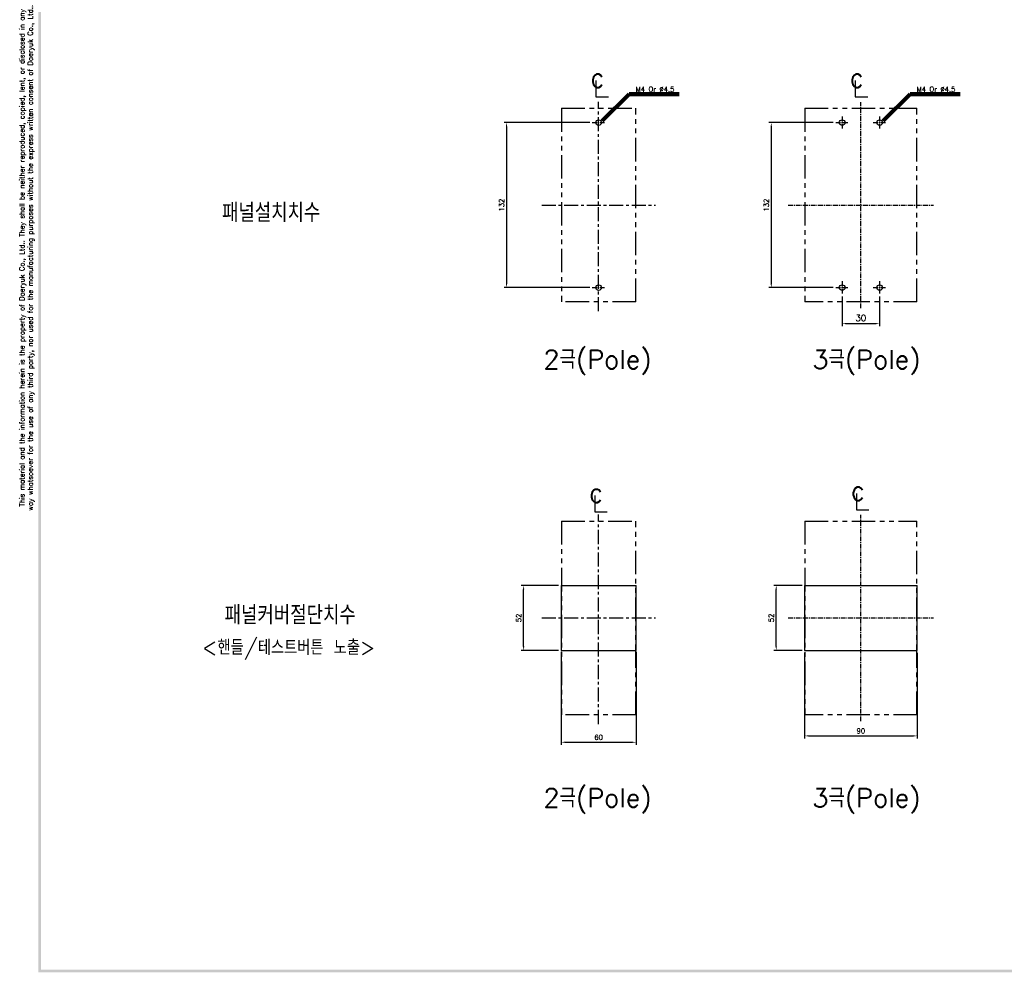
# Model space of a CAD drawing. Extents: x 967 to 2710, y -907 to 1747.
# Tile 1 of 24: x 969 to 1756, y 592 to 1354. Entities that reach past the tile are written whole.
import ezdxf

# ---------------------------------------------------------------- set-up
doc = ezdxf.new("R2010")
doc.units = 0
doc.header["$LTSCALE"] = 3
doc.header["$MEASUREMENT"] = 0
doc.linetypes.add('CENTER', pattern=[2, 1.25, -0.25, 0.25, -0.25])
doc.linetypes.add('PHANTOM2', pattern=[1.25, 0.625, -0.125, 0.125, -0.125, 0.125, -0.125])
doc.layers.get('0').update_dxf_attribs({"linetype": 'CONTINUOUS'})
doc.layers.get('Defpoints').update_dxf_attribs({"linetype": 'CONTINUOUS'})
for name, color, linetype in [('AM_VIS', 7, 'CONTINUOUS'), ('cen', 1, 'CENTER'), ('di', 3, 'CONTINUOUS'), ('DIM', 3, 'CONTINUOUS'), ('dwg', 7, 'CONTINUOUS'), ('NOTE', 4, 'CONTINUOUS')]:
    doc.layers.add(name, color=color, linetype=linetype)
doc.styles.add('K25', font='TXT', dxfattribs={"width": 0.9, "height": 2.5, "bigfont": 'TBHAN'})
doc.styles.add('KIM', font='ROMANS.shx', dxfattribs={"height": 5, "bigfont": 'GSG1.shx'})
doc.styles.get("Standard").update_dxf_attribs({"font": 'romans.shx', "height": 4, "bigfont": 'ghs.shx'})
doc.dimstyles.get("Standard").update_dxf_attribs({"dimtxt": 0.18, "dimasz": 0.18, "dimexe": 0.18, "dimexo": 0.0625, "dimgap": 0.09, "dimtad": 0, "dimtih": 1, "dimtoh": 1, "dimdec": 4, "dimzin": 0, "dimdsep": 46, "dimtxsty": 'Standard', "dimcen": 0.09, "dimadec": 0, "dimazin": 0, "dimtfac": 1, "dimtdec": 4, "dimtofl": 0, "dimtmove": 0, "dimatfit": 3, "dimfxl": 0, "dimtolj": 1, "dimtzin": 0, "dimarcsym": 0})
doc.dimstyles.new('STANDARD$0', dxfattribs={"dimtxt": 5, "dimasz": 5, "dimexe": 1, "dimexo": 2, "dimgap": 2, "dimtad": 1, "dimdec": 4, "dimzin": 12, "dimdsep": 46, "dimtxsty": 'KIM', "dimcen": -1, "dimdle": 0.1, "dimadec": 0, "dimazin": 0, "dimtfac": 1, "dimtdec": 4, "dimtmove": 0, "dimatfit": 3, "dimfxl": 0, "dimtolj": 1, "dimtzin": 0, "dimarcsym": 0})

# ---------------------------------------------------------------- blocks, each defined once
blk = doc.blocks.new('*D17')
at = {"layer": 'Defpoints', "color": 0}
for p in [(1426.9, 1271.77), (1358.3, 1139.77), (1426.9, 1139.77)]:
    blk.add_point(p, dxfattribs=at)
at = {"layer": 'di'}
for p, q in [((1424.9, 1271.77), (1356.3, 1271.77)), ((1358.3, 1268.57), (1358.3, 1142.97)), ((1424.9, 1139.77), (1356.3, 1139.77))]:
    blk.add_line(p, q, dxfattribs=at)
for points in [[(1357.76, 1268.57), (1358.83, 1268.57), (1358.3, 1271.77)], [(1357.76, 1142.97), (1358.83, 1142.97), (1358.3, 1139.77)]]:
    blk.add_solid(points, dxfattribs=at)
at = {"layer": 'di', "insert": (1354.3, 1205.77), "char_height": 4, "attachment_point": 5, "rotation": 90}
blk.add_mtext('\\A1;132', dxfattribs=at)
blk = doc.blocks.new('*D23')
at = {"layer": 'Defpoints', "color": 0}
for p in [(1621.68, 1271.77), (1570.05, 1139.77), (1621.68, 1139.77)]:
    blk.add_point(p, dxfattribs=at)
at = {"layer": 'di'}
for p, q in [((1619.68, 1271.77), (1568.05, 1271.77)), ((1570.05, 1268.57), (1570.05, 1142.97)), ((1619.68, 1139.77), (1568.05, 1139.77))]:
    blk.add_line(p, q, dxfattribs=at)
for points in [[(1569.52, 1268.57), (1570.58, 1268.57), (1570.05, 1271.77)], [(1569.52, 1142.97), (1570.58, 1142.97), (1570.05, 1139.77)]]:
    blk.add_solid(points, dxfattribs=at)
at = {"layer": 'di', "insert": (1566.05, 1205.77), "char_height": 4, "attachment_point": 5, "rotation": 90}
blk.add_mtext('\\A1;132', dxfattribs=at)
blk = doc.blocks.new('*D25')
at = {"layer": 'Defpoints', "color": 0}
for p in [(1401.94, 850.49), (1461.94, 850.49), (1461.94, 776)]:
    blk.add_point(p, dxfattribs=at)
at = {"layer": 'di'}
for p, q in [((1401.94, 848.49), (1401.94, 774)), ((1461.94, 848.49), (1461.94, 774)), ((1405.14, 776), (1458.74, 776))]:
    blk.add_line(p, q, dxfattribs=at)
for points in [[(1405.14, 776.53), (1405.14, 775.47), (1401.94, 776)], [(1458.74, 776.53), (1458.74, 775.47), (1461.94, 776)]]:
    blk.add_solid(points, dxfattribs=at)
at = {"layer": 'di', "insert": (1431.94, 780), "char_height": 4, "attachment_point": 5}
blk.add_mtext('\\A1;60', dxfattribs=at)
blk = doc.blocks.new('*D26')
at = {"layer": 'Defpoints', "color": 0}
for p in [(1371.95, 901.49), (1401.94, 901.49), (1401.94, 849.49)]:
    blk.add_point(p, dxfattribs=at)
at = {"layer": 'di'}
for p, q in [((1399.94, 901.49), (1369.95, 901.49)), ((1371.95, 852.69), (1371.95, 898.29)), ((1399.94, 849.49), (1369.95, 849.49))]:
    blk.add_line(p, q, dxfattribs=at)
for points in [[(1371.42, 898.29), (1372.48, 898.29), (1371.95, 901.49)], [(1371.42, 852.69), (1372.48, 852.69), (1371.95, 849.49)]]:
    blk.add_solid(points, dxfattribs=at)
at = {"layer": 'di', "insert": (1367.95, 875.49), "char_height": 4, "attachment_point": 5, "rotation": 90}
blk.add_mtext('\\A1;52', dxfattribs=at)
blk = doc.blocks.new('*D27')
at = {"layer": 'Defpoints', "color": 0}
for p in [(1596.72, 849.49), (1686.72, 849.49), (1686.72, 781.09)]:
    blk.add_point(p, dxfattribs=at)
at = {"layer": 'di'}
for p, q in [((1596.72, 847.49), (1596.72, 779.09)), ((1686.72, 847.49), (1686.72, 779.09)), ((1599.92, 781.09), (1683.52, 781.09))]:
    blk.add_line(p, q, dxfattribs=at)
for points in [[(1599.92, 781.62), (1599.92, 780.56), (1596.72, 781.09)], [(1683.52, 781.62), (1683.52, 780.56), (1686.72, 781.09)]]:
    blk.add_solid(points, dxfattribs=at)
at = {"layer": 'di', "insert": (1641.72, 785.09), "char_height": 4, "attachment_point": 5}
blk.add_mtext('\\A1;90', dxfattribs=at)
blk = doc.blocks.new('*D28')
at = {"layer": 'Defpoints', "color": 0}
for p in [(1574.02, 901.49), (1596.72, 901.49), (1596.72, 849.49)]:
    blk.add_point(p, dxfattribs=at)
at = {"layer": 'di'}
for p, q in [((1594.72, 901.49), (1572.02, 901.49)), ((1574.02, 852.69), (1574.02, 898.29)), ((1594.72, 849.49), (1572.02, 849.49))]:
    blk.add_line(p, q, dxfattribs=at)
for points in [[(1573.48, 898.29), (1574.55, 898.29), (1574.02, 901.49)], [(1573.48, 852.69), (1574.55, 852.69), (1574.02, 849.49)]]:
    blk.add_solid(points, dxfattribs=at)
at = {"layer": 'di', "insert": (1570.02, 875.49), "char_height": 4, "attachment_point": 5, "rotation": 90}
blk.add_mtext('\\A1;52', dxfattribs=at)
blk = doc.blocks.new('*D54')
at = {"layer": 'Defpoints', "color": 0}
for p in [(1626.72, 1134.72), (1656.72, 1134.72), (1656.72, 1110.96)]:
    blk.add_point(p, dxfattribs=at)
at = {"layer": 'di'}
for p, q in [((1626.72, 1132.72), (1626.72, 1108.96)), ((1656.72, 1132.72), (1656.72, 1108.96)), ((1629.92, 1110.96), (1653.52, 1110.96))]:
    blk.add_line(p, q, dxfattribs=at)
for points in [[(1629.92, 1111.49), (1629.92, 1110.43), (1626.72, 1110.96)], [(1653.52, 1111.49), (1653.52, 1110.43), (1656.72, 1110.96)]]:
    blk.add_solid(points, dxfattribs=at)
at = {"layer": 'di', "insert": (1641.72, 1115.46), "char_height": 5, "attachment_point": 5, "style": 'KIM'}
blk.add_mtext('\\A1;30', dxfattribs=at)

msp = doc.modelspace()

# ---------------------------------------------------------------- linework, layer by layer
for p, q in [((1401.94, 901.492), (1461.94, 901.492)), ((1402.14, 851.3), (1402.14, 899.684)), ((1596.719, 901.492), (1596.719, 849.492)), ((1596.719, 901.492), (1686.719, 901.492)), ((1686.719, 849.492), (1686.719, 901.492)), ((1401.94, 849.492), (1461.94, 849.492)), ((1596.719, 849.492), (1686.719, 849.492))]:
    msp.add_line(p, q)
for centre in [(1431.94, 1271.768), (1626.719, 1271.768), (1656.719, 1271.768), (1431.94, 1139.768), (1626.719, 1139.768), (1656.719, 1139.768)]:
    msp.add_circle(centre, 2.25)
at = {"layer": 'AM_VIS'}
for p, q in [((1401.94, 901.492), (1401.94, 849.492)), ((1461.94, 849.492), (1461.94, 901.492))]:
    msp.add_line(p, q, dxfattribs=at)
at = {"layer": 'cen', "ltscale": 3}
for p, q in [((1431.94, 1120.883), (1431.94, 1288.555)), ((1386.387, 1205.768), (1477.494, 1205.768)), ((1431.94, 790.607), (1431.94, 958.279)), ((1386.387, 875.492), (1477.494, 875.492))]:
    msp.add_line(p, q, dxfattribs=at)
at = {"layer": 'cen'}
for p, q in [((1641.719, 1123.25), (1641.719, 1288.286)), ((1626.719, 1276.812), (1626.719, 1266.724)), ((1656.719, 1276.812), (1656.719, 1266.724)), ((1426.896, 1271.768), (1436.984, 1271.768)), ((1621.675, 1271.768), (1631.764, 1271.768)), ((1651.675, 1271.768), (1661.764, 1271.768)), ((1583.635, 1205.768), (1699.804, 1205.768)), ((1626.719, 1144.812), (1626.719, 1134.724)), ((1656.719, 1144.812), (1656.719, 1134.724)), ((1426.896, 1139.768), (1436.984, 1139.768)), ((1621.675, 1139.768), (1631.764, 1139.768)), ((1651.675, 1139.768), (1661.764, 1139.768)), ((1641.719, 792.974), (1641.719, 958.01)), ((1583.635, 875.492), (1699.804, 875.492)), ((1583.635, 875.492), (1699.804, 875.492))]:
    msp.add_line(p, q, dxfattribs=at)
at = {"layer": 'di', "linetype": 'PHANTOM2', "ltscale": 10}
for p, q in [((1402.14, 1283.268), (1461.74, 1283.268)), ((1402.14, 1283.268), (1402.14, 1128.268)), ((1461.74, 1128.268), (1461.74, 1283.268)), ((1596.919, 1283.268), (1686.519, 1283.268)), ((1596.919, 1283.268), (1596.919, 1128.268)), ((1686.519, 1128.268), (1686.519, 1283.268)), ((1461.74, 1128.268), (1402.14, 1128.268)), ((1686.519, 1128.268), (1596.919, 1128.268)), ((1402.14, 952.992), (1461.74, 952.992)), ((1402.14, 952.992), (1402.14, 797.992)), ((1461.74, 797.992), (1461.74, 952.992)), ((1596.919, 952.992), (1686.519, 952.992)), ((1596.919, 952.992), (1596.919, 797.992)), ((1686.519, 797.992), (1686.519, 952.992)), ((1461.74, 797.992), (1402.14, 797.992)), ((1686.519, 797.992), (1596.919, 797.992))]:
    msp.add_line(p, q, dxfattribs=at)
at = {"layer": 'dwg'}
for points in [[(983.8, 591.94), (985.8, 592.94), (983.8, 1739.94), (985.8, 1737.94)], [(2615.8, 591.94), (2613.8, 593.94), (983.8, 591.94), (985.8, 593.94)]]:
    msp.add_trace(points, dxfattribs=at)
at = {"layer": 'NOTE'}
for p, q in [((1429.816, 1305.449), (1429.816, 1292.41)), ((1637.296, 1305.449), (1637.296, 1292.41)), ((1429.816, 1292.41), (1439.729, 1292.41)), ((1637.296, 1292.41), (1647.209, 1292.41)), ((1428.789, 973.319), (1428.789, 960.28)), ((1638.226, 975.063), (1638.226, 962.024)), ((1638.226, 962.024), (1648.139, 962.024)), ((1428.789, 960.28), (1438.702, 960.28))]:
    msp.add_line(p, q, dxfattribs=at)

# ---------------------------------------------------------------- texts
at = {"layer": 'di', "insert": (974.533, 1163.6), "char_height": 4, "width": 544.19864, "attachment_point": 5, "rotation": 90}
msp.add_mtext('\\A1;This material and the information herein is the property of Daeryuk Co., Ltd.. They shall be neither reproduced, copied, lent, or disclosed in any\\Pway whatsoever for the use of any third party, nor used for the manufacturing purposes without the express written consent of Daeryuk Co., Ltd..', dxfattribs=at)
at = {"layer": 'di', "char_height": 15, "attachment_point": 1}
for s, insert, width in [('{\\Fromans,hgs|c129;패널설치치수}', (1130.636, 1207.199), 135.45529), ('{\\Fromans,hgs|c129;2극(Pole)}', (1387.862, 1089.861), 116.39597), ('{\\Fromans,hgs|c129;3극(Pole)}', (1602.942, 1089.861), 116.39597), ('{\\Fromans,hgs|c129;패널커버절단치수}', (1132.73, 885.3), 177.9211), ('{\\Fromans,hgs|c129;2극(Pole)}', (1387.862, 739.035), 116.39597), ('{\\Fromans,hgs|c129;3극(Pole)}', (1602.942, 739.035), 116.39597)]:
    msp.add_mtext(s, dxfattribs=dict(at, insert=insert, width=width))
at = {"layer": 'DIM', "char_height": 4, "attachment_point": 7}
for insert in [(1461.535, 1296.541), (1686.314, 1296.541)]:
    msp.add_mtext('M4 Or %%C4.5', dxfattribs=dict(at, insert=insert))
at = {"layer": 'DIM', "insert": (1114.706, 857.913), "char_height": 12, "width": 207.68749, "attachment_point": 1}
msp.add_mtext('\\pt156;{\\Fromans,hgs|c129;<핸들/테스트버튼 노출>}', dxfattribs=at)
at = {"layer": 'NOTE', "style": 'K25', "width": 0.9}
for p in [(1425.384, 1299.91), (1632.864, 1299.91), (1424.356, 967.779), (1633.794, 969.524)]:
    msp.add_text('c', height=15.85, dxfattribs=at).set_placement(p)

# ---------------------------------------------------------------- dimensions: what is measured, and where the dimension line sits
at = {"layer": 'di'}
for base, p1, p2, picture, middle in [((1358.297, 1139.768), (1426.896, 1271.768), (1426.896, 1139.768), '*D17', (1354.297, 1205.768)), ((1570.05, 1139.768), (1621.675, 1271.768), (1621.675, 1139.768), '*D23', (1566.05, 1205.768)), ((1371.949, 901.492), (1401.94, 849.492), (1401.94, 901.492), '*D26', (1367.949, 875.492)), ((1574.017, 901.492), (1596.719, 849.492), (1596.719, 901.492), '*D28', (1570.017, 875.492))]:
    dim = msp.add_linear_dim(base=base, p1=p1, p2=p2, angle=90, dimstyle='Standard', override={"dimtxt": 4, "dimasz": 3.2, "dimexe": 2, "dimexo": 2, "dimgap": 2, "dimtad": 1, "dimtih": 0, "dimtoh": 0, "dimdec": 2, "dimzin": 8, "dimcen": 0, "dimclrd": 256, "dimclre": 256, "dimclrt": 256, "dimadec": 2, "dimazin": 2, "dimtfac": 0.6, "dimtdec": 2, "dimtofl": 1, "dimtzin": 8, "dimlwd": 65535, "dimlwe": 65535, "dimarcsym": 1}, dxfattribs=at)
    dim.commit()
    dim.dimension.update_dxf_attribs({"geometry": picture, "text_midpoint": middle})
for base, p1, p2, dimstyle, override, picture, middle in [((1656.719, 1110.961), (1626.719, 1134.724), (1656.719, 1134.724), 'STANDARD$0', {"dimtxt": 4, "dimasz": 3.2, "dimexe": 2, "dimdec": 2, "dimzin": 8, "dimcen": 0, "dimclrd": 256, "dimclre": 256, "dimclrt": 256, "dimadec": 2, "dimazin": 2, "dimtfac": 0.6, "dimtdec": 2, "dimtzin": 8, "dimlwd": 65535, "dimlwe": 65535, "dimarcsym": 1}, '*D54', (1641.719, 1115.461)), ((1461.94, 775.999), (1401.94, 850.492), (1461.94, 850.492), 'Standard', {"dimtxt": 4, "dimasz": 3.2, "dimexe": 2, "dimexo": 2, "dimgap": 2, "dimtad": 1, "dimtih": 0, "dimtoh": 0, "dimdec": 2, "dimzin": 8, "dimcen": 0, "dimclrd": 256, "dimclre": 256, "dimclrt": 256, "dimadec": 2, "dimazin": 2, "dimtfac": 0.6, "dimtdec": 2, "dimtofl": 1, "dimtzin": 8, "dimlwd": 65535, "dimlwe": 65535, "dimarcsym": 1}, '*D25', (1431.94, 779.999)), ((1686.719, 781.089), (1596.719, 849.492), (1686.719, 849.492), 'Standard', {"dimtxt": 4, "dimasz": 3.2, "dimexe": 2, "dimexo": 2, "dimgap": 2, "dimtad": 1, "dimtih": 0, "dimtoh": 0, "dimdec": 2, "dimzin": 8, "dimcen": 0, "dimclrd": 256, "dimclre": 256, "dimclrt": 256, "dimadec": 2, "dimazin": 2, "dimtfac": 0.6, "dimtdec": 2, "dimtofl": 1, "dimtzin": 8, "dimlwd": 65535, "dimlwe": 65535, "dimarcsym": 1}, '*D27', (1641.719, 785.089))]:
    dim = msp.add_linear_dim(base=base, p1=p1, p2=p2, dimstyle=dimstyle, override=override, dxfattribs=at)
    dim.commit()
    dim.dimension.update_dxf_attribs({"geometry": picture, "text_midpoint": middle})

# ---------------------------------------------------------------- leaders
at = {"layer": 'DIM', "annotation_type": 0, "has_hookline": 1, "hookline_direction": 0, "text_width": 34.857}
for points in [[(1434.728, 1273.342), (1456.335, 1294.541), (1459.535, 1294.541)], [(1659.507, 1273.342), (1681.114, 1294.541), (1684.314, 1294.541)]]:
    msp.add_leader(points, dimstyle='Standard', override={"dimtxt": 4, "dimasz": 3.2, "dimexe": 2, "dimexo": 2, "dimgap": 2, "dimtad": 1, "dimtih": 0, "dimtoh": 0, "dimdec": 2, "dimzin": 8, "dimcen": 0, "dimclrd": 256, "dimclre": 256, "dimclrt": 256, "dimadec": 2, "dimazin": 2, "dimtfac": 0.6, "dimtdec": 2, "dimtofl": 1, "dimtzin": 8, "dimlwd": 65535, "dimlwe": 65535, "dimarcsym": 1}, dxfattribs=at)

doc.saveas('drawing.dxf')
